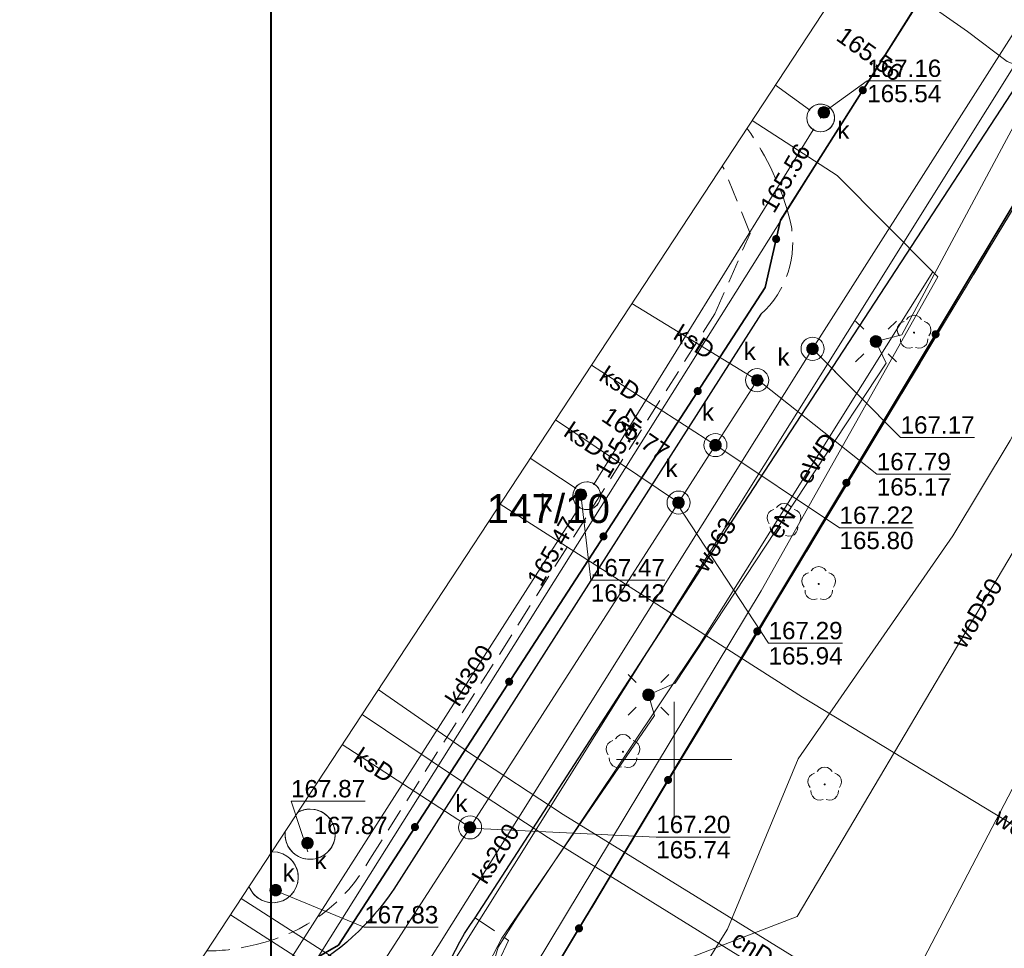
# Model space of a CAD drawing. Extents: x 7513272 to 7513487, y 5698927 to 5699090.
# Tile 5 of 12: x 7513272 to 7513314, y 5698992 to 5699032. Entities that reach past the tile are written whole.
import ezdxf
from ezdxf.enums import TextEntityAlignment as Align

# ---------------------------------------------------------------- set-up
doc = ezdxf.new("R2010")
doc.units = 0
doc.header["$PDSIZE"] = 0.75
doc.linetypes.add('PRZER2-1', pattern=[3, 2, -1])
doc.linetypes.add('PRZER3-1', pattern=[4, 3, -1])
doc.layers.get('0').update_dxf_attribs({"linetype": 'CONTINUOUS'})
for name, color, linetype, lineweight, true_color in [('GESDZI', 7, 'CONTINUOUS', 18, 0x008000), ('GESDZI_O', 7, 'CONTINUOUS', 0, 0x008000), ('GESKLU', 7, 'PRZER3-1', 18, 0x008000), ('GI_OUTLINE', 7, 'CONTINUOUS', 0, 0xa5007c), ('GSLKOC', 7, 'PRZER2-1', 18, 0x0a0909), ('GSLKOG', 7, 'CONTINUOUS', 35, 0x0a0909), ('GSLKOU', 7, 'PRZER3-1', 18, 0x0a0909), ('GSLKRW', 7, 'CONTINUOUS', 25, 0x0a0909), ('GSPRDL', 7, 'CONTINUOUS', 18, 0x008000), ('GULCNP', 7, 'CONTINUOUS', 18, 0xd200d2), ('GULCNP_O', 7, 'CONTINUOUS', 0, 0xd200d2), ('GULENN', 1, 'CONTINUOUS', 18, 0xff0000), ('GULENN_O', 1, 'CONTINUOUS', 0, 0xff0000), ('GULEWN', 1, 'CONTINUOUS', 18, 0xff0000), ('GULEWN_O', 1, 'CONTINUOUS', 0, 0xff0000), ('GULKDP', 7, 'CONTINUOUS', 18, 0x803300), ('GULKDP_O', 7, 'CONTINUOUS', 0, 0x803300), ('GULKSP', 7, 'CONTINUOUS', 18, 0x803300), ('GULKSP_O', 7, 'CONTINUOUS', 0, 0x803300), ('GULWOP', 5, 'CONTINUOUS', 18, 0x0000ff), ('GULWOP_O', 5, 'CONTINUOUS', 0, 0x0000ff), ('GUPISL', 7, 'CONTINUOUS', 18, 0x0a0909), ('GUPKDN', 7, 'CONTINUOUS', 18, 0x803300), ('GUPKSD', 7, 'CONTINUOUS', 18, 0x803300), ('GUPKSH_O', 7, 'CONTINUOUS', 0, 0x803300), ('GUPKWZ', 7, 'CONTINUOUS', 18, 0x0a0909), ('GUPKWZ_O', 7, 'CONTINUOUS', 0, 0x0a0909), ('GUSIKP', 7, 'CONTINUOUS', 18, 0x0a0909)]:
    doc.layers.add(name, color=color, linetype=linetype, lineweight=lineweight, true_color=true_color)
doc.layers.add('GUPKSH', color=7, linetype='CONTINUOUS', true_color=0x803300)
doc.layers.add('RAMKA', color=7, linetype='CONTINUOUS', lineweight=0)
doc.styles.add('GEO-INFO', font='arial.ttf')

# ---------------------------------------------------------------- blocks, each defined once
blk = doc.blocks.new('SPDLP')
blk.add_hatch(color=0).paths.add_polyline_path([(-0.09, 0), (-0.085595, -0.027812), (-0.072812, -0.052901), (-0.052901, -0.072812), (-0.027812, -0.085595), (0, -0.09), (0.027812, -0.085595), (0.052901, -0.072812), (0.072812, -0.052901), (0.085595, -0.027812), (0.09, 0), (0.085595, 0.027812), (0.072812, 0.052901), (0.052901, 0.072812), (0.027812, 0.085595), (0, 0.09), (-0.027812, 0.085595), (-0.052901, 0.072812), (-0.072812, 0.052901), (-0.085595, 0.027812)])
at = {"color": 0}
for points in [[(-1.292703, 0.137547), (-1.355024, 0.389802), (-1.327532, 0.648184), (-1.213525, 0.881678), (-1.026689, 1.062258), (-0.78945, 1.168249), (-0.530282, 1.186929)], [(-0.268652, 1.271938), (-0.048001, 1.40916), (0.20623, 1.462858), (0.463525, 1.426585), (0.693003, 1.304695), (0.867117, 1.11182), (0.964971, 0.871109)], [(1.126667, 0.648554), (1.325358, 0.481106), (1.454989, 0.255912), (1.5, 0), (1.454989, -0.255912), (1.325358, -0.481106), (1.126667, -0.648554)], [(-0.530282, -1.186929), (-0.78945, -1.168249), (-1.026689, -1.062258), (-1.213525, -0.881678), (-1.327532, -0.648184), (-1.355024, -0.389802), (-1.292703, -0.137547)], [(0.964971, -0.871109), (0.867117, -1.11182), (0.693003, -1.304695), (0.463525, -1.426585), (0.20623, -1.462858), (-0.048001, -1.40916), (-0.268652, -1.271938)]]:
    blk.add_lwpolyline(points, dxfattribs=at)
blk = doc.blocks.new('KOLO')
blk.add_hatch(color=0).paths.add_polyline_path([(0, 0.5), (-0.12941, 0.482963), (-0.25, 0.433013), (-0.353553, 0.353553), (-0.433013, 0.25), (-0.482963, 0.12941), (-0.5, 0), (-0.482963, -0.12941), (-0.433013, -0.25), (-0.353553, -0.353553), (-0.25, -0.433013), (-0.12941, -0.482963), (0, -0.5), (0.12941, -0.482963), (0.25, -0.433013), (0.353553, -0.353553), (0.433013, -0.25), (0.482963, -0.12941), (0.5, 0), (0.482963, 0.12941), (0.433013, 0.25), (0.353553, 0.353553), (0.25, 0.433013), (0.12941, 0.482963)])
blk = doc.blocks.new('OKRAG_PELNY')
at = {"true_color": 0xffffff}
blk.add_hatch(color=7, dxfattribs=at).paths.add_polyline_path([(0, 0.5), (-0.12941, 0.482963), (-0.25, 0.433013), (-0.353553, 0.353553), (-0.433013, 0.25), (-0.482963, 0.12941), (-0.5, 0), (-0.482963, -0.12941), (-0.433013, -0.25), (-0.353553, -0.353553), (-0.25, -0.433013), (-0.12941, -0.482963), (0, -0.5), (0.12941, -0.482963), (0.25, -0.433013), (0.353553, -0.353553), (0.433013, -0.25), (0.482963, -0.12941), (0.5, 0), (0.482963, 0.12941), (0.433013, 0.25), (0.353553, 0.353553), (0.25, 0.433013), (0.12941, 0.482963)])
at = {"color": 0}
blk.add_lwpolyline([(0.5, 0), (0.482963, -0.12941), (0.433013, -0.25), (0.353553, -0.353553), (0.25, -0.433013), (0.12941, -0.482963), (0, -0.5), (-0.12941, -0.482963), (-0.25, -0.433013), (-0.353553, -0.353553), (-0.433013, -0.25), (-0.482963, -0.12941), (-0.5, 0), (-0.482963, 0.12941), (-0.433013, 0.25), (-0.353553, 0.353553), (-0.25, 0.433013), (-0.12941, 0.482963), (0, 0.5), (0.12941, 0.482963), (0.25, 0.433013), (0.353553, 0.353553), (0.433013, 0.25), (0.482963, 0.12941)], close=True, dxfattribs=at)
blk = doc.blocks.new('SUSM01_01')
at = {"true_color": 0xffffff}
blk.add_hatch(color=7, dxfattribs=at).paths.add_polyline_path([(0.025882, -0.096593), (0.05, -0.086603), (0.076604, -0.064279), (0.093969, -0.034202), (0.1, 0), (0.095557, 0.029476), (0.082624, 0.056332), (0.062349, 0.078183), (0.036534, 0.093087), (0.007473, 0.09972), (-0.022252, 0.097493), (-0.05, 0.086603), (-0.073305, 0.068017), (-0.090097, 0.043388), (-0.098883, 0.014904), (-0.098883, -0.014904), (-0.090097, -0.043388), (-0.073305, -0.068017), (-0.05, -0.086603), (-0.025882, -0.096593), (0, -0.1), (0.025882, -0.096593), (0.1, 0), (0.093969, -0.034202), (0.076604, -0.064279), (0.05, -0.086603), (0.025882, -0.096593), (0, -0.1), (-0.025882, -0.096593), (-0.05, -0.086603), (-0.073305, -0.068017), (-0.090097, -0.043388), (-0.098883, -0.014904), (-0.098883, 0.014904), (-0.090097, 0.043388), (-0.073305, 0.068017), (-0.05, 0.086603), (-0.022252, 0.097493), (0.007473, 0.09972), (0.036534, 0.093087), (0.062349, 0.078183), (0.082624, 0.056332), (0.095557, 0.029476)])
at = {"color": 0}
for points in [[(-0.353553, 0.353553), (-0.212132, 0.212132)], [(0.353553, 0.353553), (0.212132, 0.212132)], [(-0.353553, -0.353553), (-0.212132, -0.212132)], [(0.353553, -0.353553), (0.212132, -0.212132)]]:
    blk.add_lwpolyline(points, dxfattribs=at)
blk.add_lwpolyline([(0.1, 0), (0.093969, -0.034202), (0.076604, -0.064279), (0.05, -0.086603), (0.025882, -0.096593), (0, -0.1), (-0.025882, -0.096593), (-0.05, -0.086603), (-0.073305, -0.068017), (-0.090097, -0.043388), (-0.098883, -0.014904), (-0.098883, 0.014904), (-0.090097, 0.043388), (-0.073305, 0.068017), (-0.05, 0.086603), (-0.022252, 0.097493), (0.007473, 0.09972), (0.036534, 0.093087), (0.062349, 0.078183), (0.082624, 0.056332), (0.095557, 0.029476)], close=True, dxfattribs=at)
blk = doc.blocks.new('POINT')
at = {"color": 0}
blk.add_point((0, 0), dxfattribs=at)

msp = doc.modelspace()

# ---------------------------------------------------------------- linework, layer by layer
at = {"layer": 'GESDZI', "linetype": 'Continuous', "elevation": 10.3}
msp.add_lwpolyline([(7513371.83, 5698997.098), (7513399.158, 5699039.406), (7513399.398, 5699040.166), (7513399.468, 5699040.386), (7513396.318, 5699042.406), (7513390.698, 5699046.025), (7513380.559, 5699052.534), (7513374.78, 5699056.254), (7513365.14, 5699062.452), (7513357.461, 5699067.402), (7513357.171, 5699066.942), (7513344.252, 5699046.805), (7513346.052, 5699045.675), (7513335.093, 5699028.378), (7513321.984, 5699035.976), (7513293.345, 5698988.471), (7513344.651, 5698954.767), (7513356.561, 5698973.129)], close=True, dxfattribs=at)
for points in [[(7513344.651, 5698954.767), (7513293.345, 5698988.471), (7513321.984, 5699035.976), (7513328.213, 5699046.485), (7513319.504, 5699052.226)], [(7513273.797, 5698982.644), (7513277.536, 5698980.241), (7513315.104, 5699040.045), (7513315.407, 5699045.989)], [(7513315.407, 5699045.989), (7513315.104, 5699040.045), (7513277.536, 5698980.241), (7513278.856, 5698979.391), (7513315.483, 5698955.845), (7513321.623, 5698951.895), (7513336.561, 5698942.286), (7513337.861, 5698944.296), (7513344.651, 5698954.767)]]:
    msp.add_lwpolyline(points, dxfattribs=at)
at = {"layer": 'GESKLU', "linetype": 'PRZER3-1', "lineweight": 18, "ltscale": 0.5, "elevation": 10.16}
msp.add_lwpolyline([(7513277.536, 5698980.241), (7513278.856, 5698979.391), (7513315.483, 5698955.845), (7513321.623, 5698951.895), (7513336.561, 5698942.286), (7513337.861, 5698944.296), (7513344.651, 5698954.767), (7513293.345, 5698988.471), (7513321.984, 5699035.976), (7513335.093, 5699028.378), (7513346.052, 5699045.675), (7513344.252, 5699046.805), (7513357.171, 5699066.942), (7513357.461, 5699067.402), (7513355.741, 5699068.501), (7513350.982, 5699071.561), (7513346.182, 5699074.65), (7513341.382, 5699077.74), (7513337.782, 5699080.051)], dxfattribs=at)
msp.add_lwpolyline([(7513371.83, 5698997.098), (7513399.158, 5699039.406), (7513399.398, 5699040.166), (7513399.468, 5699040.386), (7513396.318, 5699042.406), (7513390.698, 5699046.025), (7513380.559, 5699052.534), (7513374.78, 5699056.254), (7513365.14, 5699062.452), (7513357.461, 5699067.402), (7513357.171, 5699066.942), (7513344.252, 5699046.805), (7513346.052, 5699045.675), (7513335.093, 5699028.378), (7513321.984, 5699035.976), (7513293.345, 5698988.471), (7513344.651, 5698954.767), (7513356.561, 5698973.129)], close=True, dxfattribs=at)
at = {"layer": 'GI_OUTLINE', "color": 224, "linetype": 'Continuous', "true_color": 0xa5007c, "elevation": 100}
msp.add_lwpolyline([(7513344.406, 5699090.134), (7513423.807, 5699037.977), (7513351.062, 5698927.233), (7513271.66, 5698979.39)], close=True, dxfattribs=at)
for points in [[(7513300, 5698997.5), (7513300, 5699002.5)], [(7513297.5, 5699000), (7513302.5, 5699000)]]:
    msp.add_lwpolyline(points, dxfattribs=at)
at = {"layer": 'GSLKOC', "linetype": 'PRZER2-1', "lineweight": 18, "ltscale": 0.5, "elevation": 10.18}
for points in [[(7513302.125, 5699025.629), (7513302.077, 5699025.695)], [(7513303.281, 5699022.776), (7513302.125, 5699025.629)], [(7513301.761, 5699019.296), (7513303.281, 5699022.776)], [(7513286.813, 5698995.678), (7513301.761, 5699019.296)], [(7513291.384, 5698993.148), (7513292.826, 5698992.167)], [(7513292.826, 5698992.167), (7513291.57, 5698989.512)]]:
    msp.add_lwpolyline(points, dxfattribs=at)
for points in [[(7513281.898, 5698991.995, 0.216451), (7513286.813, 5698995.678)], [(7513279.754, 5698991.713, 0.06773), (7513281.898, 5698991.995)]]:
    msp.add_lwpolyline(points, format="xyb", dxfattribs=at)
at = {"layer": 'GSLKOG', "linetype": 'Continuous', "elevation": 10.18}
for points in [[(7513315.11, 5699039.94), (7513304.599, 5699023.347), (7513303.931, 5699020.437), (7513285.457, 5698991.965), (7513283.357, 5698990.749), (7513281.356, 5698987.94), (7513277.996, 5698982.711), (7513276.656, 5698980.841)], [(7513341.21, 5698949.14), (7513344.841, 5698954.727), (7513293.345, 5698988.471), (7513321.94, 5699036.11)]]:
    msp.add_lwpolyline(points, dxfattribs=at)
at = {"layer": 'GSLKOU', "linetype": 'PRZER3-1', "lineweight": 18, "ltscale": 0.5, "elevation": 10.18}
for points in [[(7513303.148, 5699027.326, -0.096378), (7513305.033, 5699023.26)], [(7513305.033, 5699023.26, -0.273111), (7513303.742, 5699019.278)]]:
    msp.add_lwpolyline(points, format="xyb", dxfattribs=at)
at = {"layer": 'GSLKRW', "linetype": 'Continuous', "lineweight": 25, "elevation": 10.18}
for points in [[(7513340.931, 5698949.03), (7513337.225, 5698951.358), (7513336.589, 5698953.477), (7513309.397, 5698970.938), (7513307.453, 5698970.514), (7513293.398, 5698979.376, -0.276758), (7513289.475, 5698987.003, -0.168315), (7513291.384, 5698993.148), (7513302.317, 5699010.034), (7513315.512, 5699030.236)], [(7513303.742, 5699019.278), (7513287.86, 5698994.382, -0.120186), (7513283.854, 5698990.741, -0.161795), (7513279.159, 5698989.658), (7513278.509, 5698989.816)]]:
    msp.add_lwpolyline(points, format="xyb", dxfattribs=at)
at = {"layer": 'GULCNP', "linetype": 'Continuous', "elevation": 10.18}
for points in [[(7513287.184, 5699003.023), (7513291.186, 5699000.249), (7513295.195, 5698997.62), (7513312.374, 5698987.012), (7513323.753, 5699002.461), (7513334.197, 5698999.129)], [(7513333.456, 5698997.962), (7513324.233, 5699001.102), (7513312.704, 5698985.372), (7513294.555, 5698996.61), (7513290.536, 5698999.239), (7513286.481, 5699001.954)]]:
    msp.add_lwpolyline(points, dxfattribs=at)
at = {"layer": 'GULENN', "linetype": 'Continuous', "elevation": 10.18}
for points in [[(7513322.904, 5699040.015), (7513321.624, 5699037.686), (7513319.514, 5699035.006), (7513315.304, 5699028.557), (7513314.383, 5699026.838), (7513309.854, 5699018.388), (7513308.734, 5699018.098), (7513308.734, 5699018.098), (7513309.174, 5699017.158), (7513300.045, 5699003.299), (7513298.885, 5699002.799), (7513298.885, 5699002.799), (7513299.145, 5699001.909), (7513292.54, 5698992.259), (7513291.971, 5698991.176), (7513292.605, 5698990.021), (7513300.805, 5698984.342), (7513310.674, 5698977.823), (7513311.534, 5698976.203), (7513311.122, 5698968.694), (7513308.249, 5698963.686), (7513306.845, 5698956.278)], [(7513308.048, 5699034.785), (7513312.703, 5699031.521), (7513314.421, 5699030.216), (7513319.884, 5699028.087), (7513323.044, 5699027.268), (7513325.813, 5699025.848), (7513331.813, 5699023.899), (7513342.787, 5699017.522)]]:
    msp.add_lwpolyline(points, dxfattribs=at)
at = {"layer": 'GULEWN', "linetype": 'Continuous', "elevation": 10.18}
for points in [[(7513412.437, 5699045.446), (7513405.226, 5699035.313), (7513395.327, 5699019.265), (7513392.52, 5699014.999), (7513385.178, 5699003.574), (7513381.33, 5698997.361), (7513376.294, 5698989.807), (7513351.088, 5698949.958), (7513343.543, 5698954.538), (7513292.932, 5698987.786), (7513292.247, 5698988.199), (7513292.66, 5698988.884), (7513303.76, 5699007.297), (7513311.408, 5699020.89), (7513311.192, 5699021.107), (7513307.05, 5699025.277), (7513303.37, 5699027.664)], [(7513306.72, 5698956.36), (7513307.795, 5698963.309), (7513310.842, 5698968.899), (7513311.263, 5698977.106), (7513296.413, 5698987.474), (7513292.351, 5698990.763), (7513292.232, 5698991.389), (7513292.382, 5698991.873), (7513293.205, 5698993.169), (7513301.092, 5699004.981), (7513311.192, 5699021.107)], [(7513317.447, 5699019.364), (7513314.547, 5699013.811), (7513312.064, 5699009.677), (7513305.367, 5699000.033), (7513302.311, 5698992.656), (7513297.312, 5698984.675), (7513317.337, 5698971.507), (7513335.433, 5698959.749), (7513349.079, 5698950.877), (7513350.345, 5698950.177), (7513353.06, 5698948.604), (7513361.247, 5698942.739)]]:
    msp.add_lwpolyline(points, dxfattribs=at)
at = {"layer": 'GULKDP', "linetype": 'Continuous', "elevation": 10.18}
for points in [[(7513305.854, 5699028.131), (7513304.378, 5699029.198)], [(7513296.526, 5699011.93), (7513306.022, 5699027.266)], [(7513293.768, 5699013.046), (7513295.715, 5699011.753)], [(7513279.897, 5698985.89), (7513295.887, 5699010.914)]]:
    msp.add_lwpolyline(points, dxfattribs=at)
at = {"layer": 'GULKSP', "linetype": 'Continuous', "elevation": 10.18}
for points in [[(7513278.922, 5698974.62), (7513305.988, 5699017.78), (7513324.3, 5699046.56), (7513318.396, 5699050.539)], [(7513303.59, 5699016.42), (7513298.165, 5699019.741)], [(7513301.78, 5699013.61), (7513296.413, 5699017.073)], [(7513277.435, 5698975.597), (7513277.586, 5698975.852), (7513279.196, 5698978.491), (7513279.46, 5698978.92), (7513290.886, 5698996.64), (7513291.16, 5698997.06), (7513291.425, 5698997.48), (7513299.915, 5699010.698), (7513300.19, 5699011.12), (7513300.455, 5699011.538), (7513301.515, 5699013.188), (7513301.78, 5699013.61), (7513302.055, 5699014.028), (7513303.325, 5699015.998), (7513303.59, 5699016.42)], [(7513300.19, 5699011.12), (7513294.852, 5699014.697)], [(7513291.16, 5698997.06), (7513285.628, 5699000.655)]]:
    msp.add_lwpolyline(points, dxfattribs=at)
at = {"layer": 'GULWOP', "linetype": 'Continuous', "elevation": 10.18}
for points in [[(7513279.712, 5698974.101), (7513324.434, 5699045.555), (7513317.987, 5699049.916)], [(7513293.749, 5698984.943), (7513297.18, 5698990.12), (7513297.777, 5698990.298), (7513305.318, 5698993.202), (7513320.883, 5699019.47)], [(7513292.461, 5699011.057), (7513305.547, 5699002.704), (7513325.185, 5698990.787), (7513328.22, 5698989.716)], [(7513304.042, 5698978.416), (7513315.664, 5699000.701), (7513321.895, 5699011.277)], [(7513281.245, 5698993.982), (7513290.915, 5698987.771), (7513291.64, 5698987.5), (7513306.2, 5698978.49), (7513309.834, 5698983.942), (7513310.27, 5698984.38), (7513316.934, 5698994.262), (7513319.604, 5698998.621), (7513325.553, 5698995.003), (7513328.374, 5698993.516)], [(7513280.783, 5698993.278), (7513293.749, 5698984.943)]]:
    msp.add_lwpolyline(points, dxfattribs=at)
at = {"layer": 'GUPKDN', "lineweight": 18, "elevation": 10.28, "flags": 128}
for points in [[(7513306.339, 5699028.375, -0.57735), (7513306.859, 5699027.475, -1.732051)], [(7513296.213, 5699012.018, -0.57735), (7513296.733, 5699011.118, -1.732051)]]:
    msp.add_lwpolyline(points, format="xyb", close=True, dxfattribs=at)
at = {"layer": 'GUPKSH_O', "linetype": 'Continuous', "lineweight": 0, "elevation": 10.8, "flags": 128}
for points in [[(7513311.559, 5699029.377), (7513308.356, 5699029.377), (7513306.48, 5699028.02)], [(7513308.356, 5699029.377), (7513311.559, 5699029.377)], [(7513313.003, 5699013.944), (7513309.8, 5699013.944), (7513305.988, 5699017.78)], [(7513313.003, 5699013.944), (7513309.8, 5699013.944), (7513306.037, 5699017.727)], [(7513311.973, 5699012.35), (7513308.769, 5699012.35), (7513303.769, 5699016.318)], [(7513311.973, 5699012.35), (7513308.769, 5699012.35), (7513303.769, 5699016.318)], [(7513310.358, 5699010.029), (7513307.155, 5699010.029), (7513301.8, 5699013.604)], [(7513310.358, 5699010.029), (7513307.155, 5699010.029), (7513301.8, 5699013.604)], [(7513308.769, 5699012.35), (7513311.973, 5699012.35)], [(7513308.769, 5699012.35), (7513311.973, 5699012.35)], [(7513299.593, 5699007.758), (7513296.39, 5699007.758), (7513295.954, 5699011.467)], [(7513307.287, 5699005.034), (7513304.084, 5699005.034), (7513300.107, 5699011.086)], [(7513307.287, 5699005.034), (7513304.084, 5699005.034), (7513300.107, 5699011.086)], [(7513307.155, 5699010.029), (7513310.358, 5699010.029)], [(7513307.155, 5699010.029), (7513310.358, 5699010.029)], [(7513296.39, 5699007.758), (7513299.593, 5699007.758)], [(7513304.084, 5699005.034), (7513307.287, 5699005.034)], [(7513304.084, 5699005.034), (7513307.287, 5699005.034)], [(7513286.613, 5698998.193), (7513283.41, 5698998.193), (7513284.131, 5698996.008)], [(7513302.425, 5698996.642), (7513299.222, 5698996.642), (7513291.163, 5698997.024)], [(7513302.425, 5698996.642), (7513299.222, 5698996.642), (7513291.163, 5698997.024)], [(7513299.222, 5698996.642), (7513302.425, 5698996.642)], [(7513299.222, 5698996.642), (7513302.425, 5698996.642)], [(7513289.782, 5698992.738), (7513286.579, 5698992.738), (7513282.817, 5698994.283)], [(7513289.782, 5698992.738), (7513286.579, 5698992.738), (7513282.817, 5698994.283)]]:
    msp.add_lwpolyline(points, dxfattribs=at)
at = {"layer": 'GUPKWZ', "flags": 128}
for points in [[(7513284.234, 5698997.852, -2.620996), (7513283.154, 5698996.887)], [(7513284.234, 5698997.852, -2.620996), (7513283.154, 5698996.887)], [(7513283.69, 5698997.706, -0.127216), (7513284.215, 5698997.852)], [(7513283.69, 5698997.706, -0.127216), (7513284.215, 5698997.852)], [(7513282.617, 5698996.003, -1.900687), (7513281.588, 5698994.505)], [(7513282.617, 5698996.003, -1.900687), (7513281.588, 5698994.505)], [(7513282.572, 5698996.002, -0.005857), (7513282.598, 5698996.002)], [(7513282.572, 5698996.002, -0.005857), (7513282.598, 5698996.002)]]:
    msp.add_lwpolyline(points, format="xyb", dxfattribs=at)
at = {"layer": 'GUSIKP', "color": 36, "linetype": 'Continuous', "true_color": 0x803300, "elevation": 10.22}
for points in [[(7513306.339, 5699028.375, -1), (7513306.339, 5699027.175, -1)], [(7513305.99, 5699017.28, -1), (7513305.99, 5699018.28, -1)], [(7513303.59, 5699015.92, -1), (7513303.59, 5699016.92, -1)], [(7513301.78, 5699013.11, -1), (7513301.78, 5699014.11, -1)], [(7513296.213, 5699012.018, -1), (7513296.213, 5699010.818, -1)], [(7513300.19, 5699010.62, -1), (7513300.19, 5699011.62, -1)], [(7513291.16, 5698996.56, -1), (7513291.16, 5698997.56, -1)]]:
    msp.add_lwpolyline(points, format="xyb", close=True, dxfattribs=at)
for points in [[(7513284.234, 5698997.852, -1), (7513284.234, 5698995.678, -0.44769), (7513283.154, 5698996.887)], [(7513283.692, 5698997.708, -0.131098), (7513284.234, 5698997.852)], [(7513282.617, 5698996.003, -1), (7513282.617, 5698993.798, -0.310259), (7513281.588, 5698994.504)], [(7513282.572, 5698996.002, -0.012947), (7513282.617, 5698996.003)]]:
    msp.add_lwpolyline(points, format="xyb", dxfattribs=at)
at = {"layer": 'RAMKA', "color": 0, "const_width": 0.09, "flags": 128}
msp.add_lwpolyline([(7513282.541, 5698929.469), (7513486.541, 5698929.469), (7513486.541, 5699071.969), (7513282.541, 5699071.969), (7513282.541, 5698929.469)], dxfattribs=at)

# ---------------------------------------------------------------- block references
at = {"layer": 'GSLKOG', "xscale": 0.35, "yscale": 0.35, "rotation": 90}
for p in [(7513308.164, 5699028.975, 10.18), (7513304.412, 5699022.53, 10.18), (7513311.315, 5699018.408, 10.18), (7513301.018, 5699015.947, 10.18), (7513307.455, 5699011.977, 10.18), (7513296.936, 5699009.656, 10.18), (7513303.595, 5699005.547, 10.18), (7513292.853, 5699003.364, 10.18), (7513299.735, 5698999.116, 10.18), (7513288.771, 5698997.073, 10.18), (7513295.875, 5698992.686, 10.18)]:
    msp.add_blockref('KOLO', p, dxfattribs=at)
at = {"layer": 'GSPRDL', "xscale": 0.5, "yscale": 0.5, "rotation": 90}
for p in [(7513310.384, 5699018.482, 10.12), (7513304.753, 5699010.339, 10.12), (7513306.255, 5699007.599, 10.12), (7513297.781, 5699000.333, 10.12), (7513306.514, 5698998.92, 10.12)]:
    msp.add_blockref('SPDLP', p, dxfattribs=at)
at = {"layer": 'GUPISL', "rotation": 90}
for name, p, xscale, yscale in [('SUSM01_01', (7513308.734, 5699018.098, 10.24), 2.5, 2.5), ('OKRAG_PELNY', (7513308.734, 5699018.098, 10.24), 0.5, 0.5), ('SUSM01_01', (7513298.885, 5699002.799, 10.24), 2.5, 2.5), ('OKRAG_PELNY', (7513298.885, 5699002.799, 10.24), 0.5, 0.5)]:
    msp.add_blockref(name, p, dxfattribs=dict(at, xscale=xscale, yscale=yscale))
at = {"layer": 'GUPKSD', "xscale": 0.5, "yscale": 0.5, "rotation": 90}
for p in [(7513306.339, 5699027.775, 10.24), (7513296.213, 5699011.418, 10.24)]:
    msp.add_blockref('POINT', p, dxfattribs=at)
at = {"layer": 'GUPKSH', "xscale": 0.09, "yscale": 0.09, "rotation": 90}
for p in [(7513305.854, 5699028.131, 10.24), (7513306.478, 5699028.016, 10.24), (7513306.022, 5699027.266, 10.24), (7513305.988, 5699017.78, 10.24), (7513303.595, 5699016.418, 10.24), (7513301.785, 5699013.608, 10.24), (7513296.526, 5699011.93, 10.24), (7513295.715, 5699011.753, 10.24), (7513295.954, 5699011.467, 10.24), (7513300.185, 5699011.118, 10.24), (7513295.887, 5699010.914, 10.24), (7513291.156, 5698997.06, 10.24), (7513284.12, 5698996.38, 10.24), (7513282.74, 5698994.34, 10.24)]:
    msp.add_blockref('KOLO', p, dxfattribs=at)
at = {"layer": 'GUPKWZ', "xscale": 0.5, "yscale": 0.5, "rotation": 90}
for p in [(7513306.478, 5699028.016, 10.25), (7513305.988, 5699017.78, 10.25), (7513303.595, 5699016.418, 10.25), (7513301.785, 5699013.608, 10.25), (7513295.954, 5699011.467, 10.25), (7513300.185, 5699011.118, 10.25), (7513291.156, 5698997.06, 10.25), (7513284.12, 5698996.38, 10.25), (7513282.74, 5698994.34, 10.25)]:
    msp.add_blockref('OKRAG_PELNY', p, dxfattribs=at)

# ---------------------------------------------------------------- texts
at = {"layer": 'GESDZI_O', "lineweight": 0, "style": 'GEO-INFO'}
msp.add_text('147/10', height=1.25, dxfattribs=at).set_placement((7513294.549, 5699010.862, 10.8), align=Align.MIDDLE_CENTER)
at = {"layer": 'GULCNP_O', "lineweight": 0, "style": 'GEO-INFO'}
msp.add_text('cnD', height=0.75, rotation=328.2696, dxfattribs=at).set_placement((7513303.403, 5698991.842, 10.8), align=Align.MIDDLE_CENTER)
at = {"layer": 'GULENN_O', "lineweight": 0, "style": 'GEO-INFO'}
msp.add_text('eN', height=0.75, rotation=56.625, dxfattribs=at).set_placement((7513304.623, 5699010.248, 10.8), align=Align.MIDDLE_CENTER)
at = {"layer": 'GULEWN_O', "lineweight": 0, "style": 'GEO-INFO'}
msp.add_text('eWD', height=0.75, rotation=57.9414, dxfattribs=at).set_placement((7513306.142, 5699013.044, 10.8), align=Align.MIDDLE_CENTER)
at = {"layer": 'GULKDP_O', "lineweight": 0, "style": 'GEO-INFO'}
msp.add_text('kd300', height=0.75, rotation=57.4225, dxfattribs=at).set_placement((7513291.126, 5699003.647, 10.8), align=Align.MIDDLE_CENTER)
at = {"layer": 'GULKSP_O', "lineweight": 0, "style": 'GEO-INFO'}
for s, rotation, p in [('ksD', 328.526, (7513300.872, 5699018.084, 10.8)), ('ksD', 327.1728, (7513297.652, 5699016.273, 10.8)), ('ksD', 326.1701, (7513296.12, 5699013.848, 10.8)), ('ksD', 326.9839, (7513287.009, 5698999.758, 10.8)), ('ks200', 57.9084, (7513292.284, 5698995.927, 10.8))]:
    msp.add_text(s, height=0.75, rotation=rotation, dxfattribs=at).set_placement(p, align=Align.MIDDLE_CENTER)
at = {"layer": 'GULWOP_O', "lineweight": 0, "style": 'GEO-INFO'}
for s, rotation, p in [('wo63', 57.9587, (7513301.745, 5699009.303, 10.8)), ('woD50', 59.351, (7513313.1, 5699006.336, 10.8)), ('woD25', 328.748, (7513315.366, 5698996.746, 10.8))]:
    msp.add_text(s, height=0.75, rotation=rotation, dxfattribs=at).set_placement(p, align=Align.MIDDLE_CENTER)
at = {"layer": 'GUPKSH_O', "lineweight": 0, "style": 'GEO-INFO'}
for s, rotation, p in [('165.56', 324.3463, (7513309.783, 5699029.611, 10.8)), ('165.56', 59.7237, (7513305.61, 5699026.559, 10.8)), ('165.77', 325.9142, (7513299.657, 5699013.212, 10.8)), ('165.47', 60.1495, (7513295.5, 5699010.404, 10.8))]:
    msp.add_text(s, height=0.75, rotation=rotation, dxfattribs=at).set_placement(p, align=Align.MIDDLE_RIGHT)
for s, p in [('167.16', (7513308.356, 5699029.55, 10.8)), ('165.54', (7513308.356, 5699028.455, 10.8)), ('167.79', (7513308.769, 5699012.523, 10.8)), ('167.79', (7513308.769, 5699012.523, 10.8)), ('165.17', (7513308.769, 5699011.428, 10.8)), ('165.17', (7513308.769, 5699011.428, 10.8)), ('167.22', (7513307.155, 5699010.202, 10.8)), ('167.22', (7513307.155, 5699010.202, 10.8)), ('165.80', (7513307.155, 5699009.107, 10.8)), ('165.80', (7513307.155, 5699009.107, 10.8)), ('167.47', (7513296.39, 5699007.93, 10.8)), ('165.42', (7513296.39, 5699006.835, 10.8)), ('167.29', (7513304.084, 5699005.206, 10.8)), ('167.29', (7513304.084, 5699005.206, 10.8)), ('165.94', (7513304.084, 5699004.111, 10.8)), ('165.94', (7513304.084, 5699004.111, 10.8)), ('167.20', (7513299.222, 5698996.814, 10.8)), ('167.20', (7513299.222, 5698996.814, 10.8)), ('165.74', (7513299.222, 5698995.719, 10.8)), ('165.74', (7513299.222, 5698995.719, 10.8))]:
    msp.add_text(s, height=0.75, rotation=360, dxfattribs=at).set_placement(p)
for s, rotation, p in [('165.47', 59.6522, (7513296.818, 5699012.314, 10.8)), ('167.17', 360, (7513309.8, 5699014.486, 10.8)), ('167.17', 360, (7513309.8, 5699014.486, 10.8)), ('167.87', 360, (7513283.41, 5698998.736, 10.8)), ('167.87', 360, (7513284.388, 5698997.145, 10.8)), ('167.83', 360, (7513286.579, 5698993.28, 10.8)), ('167.83', 360, (7513286.579, 5698993.28, 10.8))]:
    msp.add_text(s, height=0.75, rotation=rotation, dxfattribs=at).set_placement(p, align=Align.MIDDLE_LEFT)
at = {"layer": 'GUPKWZ_O', "lineweight": 0, "style": 'GEO-INFO'}
for p in [(7513307.583, 5699026.871, 10.8), (7513303.532, 5699017.301, 10.8), (7513303.532, 5699017.301, 10.8), (7513304.992, 5699017.053, 10.8), (7513304.992, 5699017.053, 10.8), (7513301.721, 5699014.666, 10.8), (7513301.721, 5699014.666, 10.8), (7513300.146, 5699012.227, 10.8), (7513300.146, 5699012.227, 10.8), (7513294.709, 5699010.733, 10.8), (7513291.046, 5698997.72, 10.8), (7513291.046, 5698997.72, 10.8), (7513284.949, 5698995.255, 10.8), (7513283.569, 5698994.715, 10.8)]:
    msp.add_text('k', height=0.75, dxfattribs=at).set_placement(p, align=Align.RIGHT)

doc.saveas('drawing.dxf')
